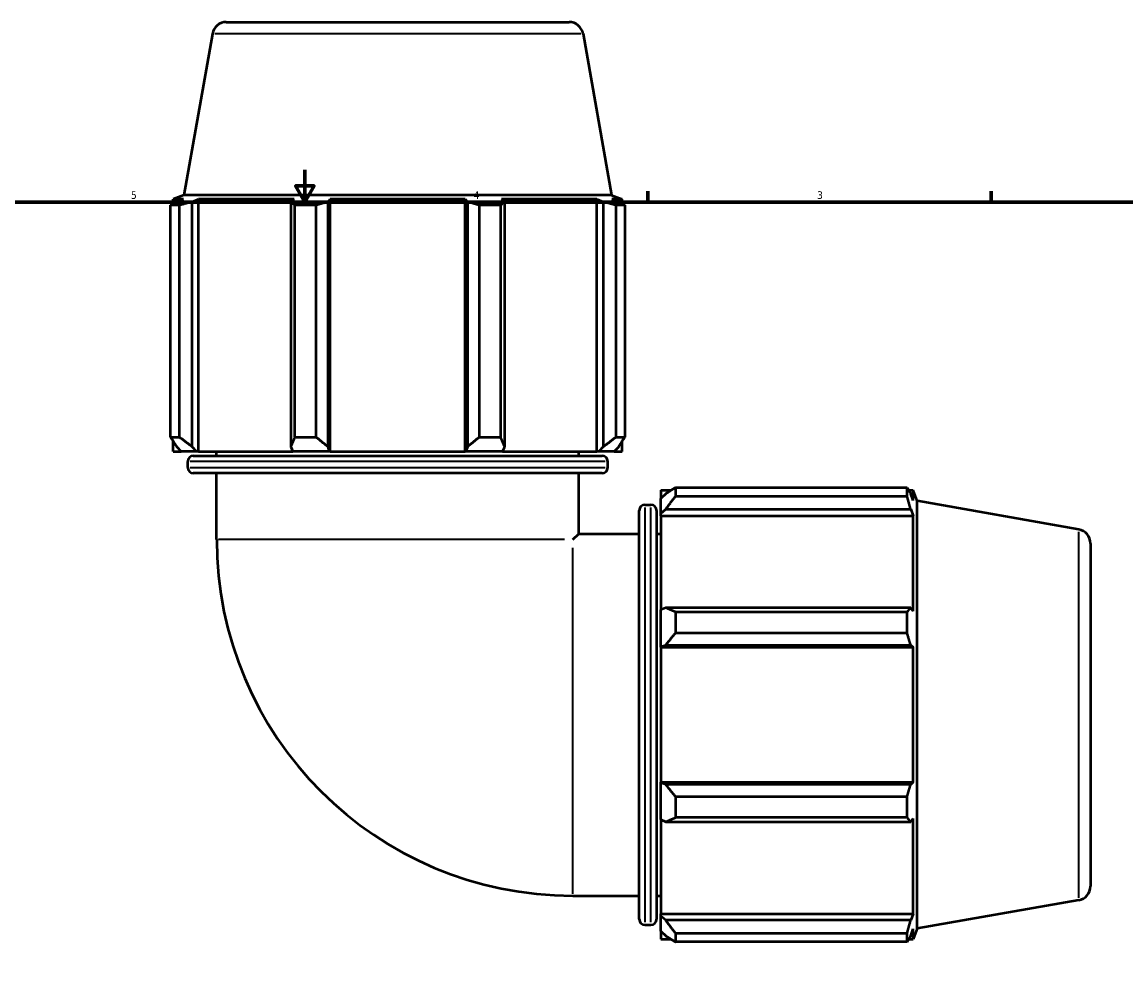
# Model space of a CAD drawing. Header units: inches. Extents: x -0.2 to 53.9, y -21.4 to 49.8.
# Tile 5 of 8: x 13.5 to 27.2, y 11.3 to 23.2. Entities that reach past the tile are written whole.
import ezdxf

# ---------------------------------------------------------------- set-up
doc = ezdxf.new("R2010")
doc.units = ezdxf.units.IN
doc.header["$MEASUREMENT"] = 0
for name, color, linetype, lineweight in [('Border (ANSI)', 7, 'Continuous', 70), ('Visible (ANSI)', 7, 'Continuous', 50), ('Visible Narrow (ANSI)', 7, 'Continuous', 35)]:
    doc.layers.add(name, color=color, linetype=linetype, lineweight=lineweight)
doc.styles.add('Note Text (ANSI)', font='tahoma.ttf')

# ---------------------------------------------------------------- blocks, each defined once
blk = doc.blocks.new('Borders Default Border')
at = {"layer": 'Border (ANSI)'}
for p, q in [((21.25, 21), (21.25, 21.134)), ((25.5, 21), (25.5, 21.134))]:
    blk.add_line(p, q, dxfattribs=at)
at = {"layer": 'Border (ANSI)', "flags": 128}
for points in [[(17, 21.4), (17, 21), (16.885, 21.2), (17.115, 21.2), (17, 21)], [(0.5, 1), (0.5, 21), (33.5, 21), (33.5, 1), (0.5, 1)]]:
    blk.add_lwpolyline(points, dxfattribs=at)
at = {"layer": 'Border (ANSI)', "color": 5, "true_color": 0x0000ff, "char_height": 0.0945, "attachment_point": 7, "style": 'Note Text (ANSI)'}
for s, insert in [('5', (14.847, 21.038)), ('4', (19.092, 21.04)), ('3', (23.346, 21.038))]:
    blk.add_mtext(s, dxfattribs=dict(at, insert=insert))

msp = doc.modelspace()

# ---------------------------------------------------------------- linework, layer by layer
at = {"layer": 'Visible (ANSI)'}
for p, q in [((16.027, 23.23), (20.274, 23.23)), ((15.855, 23.086), (15.503, 21.085)), ((20.446, 23.086), (20.799, 21.085)), ((15.503, 21.085), (15.37, 21.037)), ((20.799, 21.085), (15.503, 21.085)), ((20.799, 21.085), (20.931, 21.037)), ((15.337, 18.09), (15.337, 20.96)), ((15.445, 20.96), (15.337, 20.96)), ((15.499, 21.037), (15.37, 21.037)), ((15.37, 20.979), (15.37, 21.037)), ((15.499, 21.037), (15.413, 21.004)), ((15.445, 20.96), (15.445, 18.09)), ((15.605, 21.004), (15.684, 21.037)), ((15.605, 17.97), (15.605, 21.004)), ((16.867, 21.037), (15.684, 21.037)), ((15.684, 17.91), (15.684, 21.037)), ((16.867, 21.037), (16.825, 21.004)), ((16.825, 21.004), (16.825, 17.97)), ((16.877, 18.09), (16.877, 20.96)), ((17.138, 20.96), (16.877, 20.96)), ((17.138, 20.96), (17.138, 18.09)), ((17.288, 21.004), (17.315, 21.037)), ((17.288, 17.97), (17.288, 21.004)), ((18.987, 21.037), (17.315, 21.037)), ((17.315, 17.91), (17.315, 21.037)), ((18.987, 21.037), (19.014, 21.004)), ((18.987, 17.91), (18.987, 21.037)), ((19.014, 21.004), (19.014, 17.97)), ((19.163, 18.09), (19.163, 20.96)), ((19.424, 20.96), (19.163, 20.96)), ((19.424, 20.96), (19.424, 18.09)), ((19.476, 21.004), (19.435, 21.037)), ((20.617, 21.037), (19.435, 21.037)), ((19.476, 17.97), (19.476, 21.004)), ((20.617, 21.037), (20.697, 21.004)), ((20.617, 17.91), (20.617, 21.037)), ((20.697, 21.004), (20.697, 17.97)), ((20.888, 21.004), (20.803, 21.037)), ((20.931, 21.037), (20.803, 21.037)), ((20.856, 18.09), (20.856, 20.96)), ((20.964, 20.96), (20.856, 20.96)), ((20.931, 20.979), (20.931, 21.037)), ((20.964, 20.96), (20.964, 18.09)), ((15.337, 18.09), (15.445, 18.09)), ((16.877, 18.09), (17.138, 18.09)), ((19.163, 18.09), (19.424, 18.09)), ((20.856, 18.09), (20.964, 18.09)), ((15.37, 17.91), (15.37, 18.038)), ((15.413, 17.97), (15.47, 17.91)), ((15.658, 17.91), (15.605, 17.97)), ((16.825, 17.97), (16.853, 17.91)), ((17.306, 17.91), (17.288, 17.97)), ((19.014, 17.97), (18.996, 17.91)), ((19.449, 17.91), (19.476, 17.97)), ((20.697, 17.97), (20.644, 17.91)), ((20.831, 17.91), (20.888, 17.97)), ((20.931, 17.91), (20.931, 18.038)), ((15.37, 17.91), (15.47, 17.91)), ((15.658, 17.91), (15.47, 17.91)), ((15.549, 17.712), (15.549, 17.787)), ((15.619, 17.857), (20.682, 17.857)), ((15.684, 17.91), (15.658, 17.91)), ((15.684, 17.91), (16.853, 17.91)), ((15.908, 17.857), (15.908, 17.91)), ((17.306, 17.91), (16.853, 17.91)), ((17.315, 17.91), (17.306, 17.91)), ((17.315, 17.91), (18.987, 17.91)), ((18.996, 17.91), (18.987, 17.91)), ((19.449, 17.91), (18.996, 17.91)), ((19.449, 17.91), (20.617, 17.91)), ((20.393, 17.857), (20.393, 17.91)), ((20.644, 17.91), (20.617, 17.91)), ((20.831, 17.91), (20.644, 17.91)), ((20.752, 17.712), (20.752, 17.787)), ((20.831, 17.91), (20.931, 17.91)), ((20.682, 17.642), (15.619, 17.642)), ((15.908, 16.82), (15.908, 17.642)), ((20.393, 16.892), (20.393, 17.642)), ((21.411, 17.431), (21.411, 17.33)), ((21.411, 17.431), (21.538, 17.431)), ((21.471, 17.387), (21.411, 17.33)), ((21.591, 17.463), (21.591, 17.355)), ((21.591, 17.463), (24.461, 17.463)), ((24.461, 17.355), (24.461, 17.463)), ((24.48, 17.431), (24.537, 17.431)), ((24.537, 17.302), (24.505, 17.387)), ((24.537, 17.302), (24.537, 17.431)), ((24.586, 17.298), (24.537, 17.431)), ((21.213, 17.251), (21.288, 17.251)), ((21.411, 17.143), (21.411, 17.33)), ((24.461, 17.355), (21.591, 17.355)), ((24.586, 12.002), (24.586, 17.298)), ((26.586, 16.945), (24.586, 17.298)), ((21.143, 12.118), (21.143, 17.181)), ((21.358, 17.181), (21.358, 12.118)), ((21.411, 17.143), (21.471, 17.196)), ((21.411, 17.116), (21.411, 17.143)), ((21.411, 17.116), (21.411, 15.948)), ((21.411, 17.116), (24.537, 17.116)), ((21.471, 17.196), (24.505, 17.196)), ((24.505, 17.196), (24.537, 17.116)), ((24.537, 15.934), (24.537, 17.116)), ((20.321, 16.82), (20.393, 16.892)), ((20.393, 16.892), (21.143, 16.892)), ((21.358, 16.892), (21.411, 16.892)), ((26.731, 16.773), (26.731, 12.526)), ((21.471, 15.975), (21.411, 15.948)), ((21.411, 15.495), (21.411, 15.948)), ((24.505, 15.975), (21.471, 15.975)), ((21.591, 15.923), (21.591, 15.662)), ((21.591, 15.923), (24.461, 15.923)), ((24.461, 15.662), (24.461, 15.923)), ((24.537, 15.934), (24.505, 15.975)), ((24.461, 15.662), (21.591, 15.662)), ((21.411, 15.495), (21.471, 15.513)), ((21.411, 15.486), (21.411, 15.495)), ((21.411, 15.486), (21.411, 13.814)), ((21.411, 15.486), (24.537, 15.486)), ((21.471, 15.513), (24.505, 15.513)), ((24.505, 15.513), (24.537, 15.486)), ((24.537, 13.814), (24.537, 15.486)), ((21.411, 13.805), (21.411, 13.814)), ((21.411, 13.814), (24.537, 13.814)), ((24.537, 13.814), (24.505, 13.787)), ((21.471, 13.787), (21.411, 13.805)), ((21.411, 13.352), (21.411, 13.805)), ((24.505, 13.787), (21.471, 13.787)), ((21.591, 13.637), (21.591, 13.376)), ((21.591, 13.637), (24.461, 13.637)), ((24.461, 13.376), (24.461, 13.637)), ((21.411, 13.352), (21.471, 13.324)), ((21.411, 13.352), (21.411, 12.183)), ((21.471, 13.324), (24.505, 13.324)), ((24.461, 13.376), (21.591, 13.376)), ((24.505, 13.324), (24.537, 13.366)), ((24.537, 12.183), (24.537, 13.366)), ((20.321, 12.407), (21.143, 12.407)), ((21.358, 12.407), (21.411, 12.407)), ((26.586, 12.355), (24.586, 12.002)), ((21.411, 12.157), (21.411, 12.183)), ((21.411, 12.183), (24.537, 12.183)), ((24.537, 12.183), (24.505, 12.104)), ((21.213, 12.049), (21.288, 12.049)), ((21.411, 11.969), (21.411, 12.157)), ((21.471, 12.104), (21.411, 12.157)), ((24.505, 12.104), (21.471, 12.104)), ((21.411, 11.969), (21.471, 11.912)), ((21.411, 11.969), (21.411, 11.869)), ((21.591, 11.945), (21.591, 11.836)), ((21.591, 11.945), (24.461, 11.945)), ((24.461, 11.836), (24.461, 11.945)), ((24.505, 11.912), (24.537, 11.998)), ((24.586, 12.002), (24.537, 11.869)), ((24.537, 11.869), (24.537, 11.998)), ((21.411, 11.869), (21.538, 11.869)), ((24.461, 11.836), (21.591, 11.836)), ((24.48, 11.869), (24.537, 11.869))]:
    msp.add_line(p, q, dxfattribs=at)
for centre, radius, start, end in [((16.027, 23.055), 0.175, 90, 170), ((20.274, 23.055), 0.175, 10, 90), ((15.619, 17.787), 0.0698, 90, 180), ((20.682, 17.787), 0.0698, 0, 90), ((15.619, 17.712), 0.0698, 180, 270), ((20.682, 17.712), 0.0698, 270, 0), ((21.213, 17.181), 0.0698, 90, 180), ((21.288, 17.181), 0.0698, 0, 90), ((20.321, 16.82), 4.412, 180, 270), ((26.556, 16.773), 0.175, 0, 80), ((26.556, 12.526), 0.175, 280, 0), ((21.213, 12.118), 0.0698, 180, 270), ((21.288, 12.118), 0.0698, 270, 0)]:
    msp.add_arc(centre, radius, start, end, dxfattribs=at)
for points, weights in [([(15.337, 20.96), (15.376, 20.983), (15.413, 21.004)], [1, 1.00127171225, 1.00172663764]), ([(15.605, 21.004), (15.527, 20.983), (15.445, 20.96)], [1.00172663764, 1.00127171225, 1]), ([(16.877, 20.96), (16.851, 20.983), (16.825, 21.004)], [1, 1.00127171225, 1.00172663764]), ([(17.288, 21.004), (17.214, 20.983), (17.138, 20.96)], [1.00172663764, 1.00127171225, 1]), ([(19.163, 20.96), (19.087, 20.983), (19.014, 21.004)], [1, 1.00127171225, 1.00172663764]), ([(19.476, 21.004), (19.451, 20.983), (19.424, 20.96)], [1.00172663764, 1.00127171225, 1]), ([(20.856, 20.96), (20.775, 20.983), (20.697, 21.004)], [1, 1.00127171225, 1.00172663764]), ([(20.888, 21.004), (20.925, 20.983), (20.964, 20.96)], [1.00172663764, 1.00127171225, 1]), ([(15.337, 18.09), (15.376, 18.027), (15.413, 17.97)], [1.01732581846, 1.01226354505, 1.00640423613]), ([(15.605, 17.97), (15.527, 18.027), (15.445, 18.09)], [1.00640423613, 1.01226354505, 1.01732581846]), ([(16.877, 18.09), (16.851, 18.027), (16.825, 17.97)], [1.01732581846, 1.01226354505, 1.00640423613]), ([(17.288, 17.97), (17.214, 18.027), (17.138, 18.09)], [1.00640423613, 1.01226354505, 1.01732581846]), ([(19.163, 18.09), (19.087, 18.027), (19.014, 17.97)], [1.01732581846, 1.01226354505, 1.00640423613]), ([(19.476, 17.97), (19.451, 18.027), (19.424, 18.09)], [1.00640423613, 1.01226354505, 1.01732581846]), ([(20.856, 18.09), (20.775, 18.027), (20.697, 17.97)], [1.01732581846, 1.01226354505, 1.00640423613]), ([(20.888, 17.97), (20.925, 18.027), (20.964, 18.09)], [1.00640423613, 1.01226354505, 1.01732581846]), ([(21.591, 17.463), (21.528, 17.425), (21.471, 17.387)], [1.01732581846, 1.01226354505, 1.00640423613]), ([(24.461, 17.463), (24.484, 17.425), (24.505, 17.387)], [1, 1.00127171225, 1.00172663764]), ([(21.471, 17.196), (21.528, 17.274), (21.591, 17.355)], [1.00640423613, 1.01226354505, 1.01732581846]), ([(24.505, 17.196), (24.484, 17.274), (24.461, 17.355)], [1.00172663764, 1.00127171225, 1]), ([(21.591, 15.923), (21.528, 15.95), (21.471, 15.975)], [1.01732581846, 1.01226354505, 1.00640423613]), ([(24.461, 15.923), (24.484, 15.95), (24.505, 15.975)], [1, 1.00127171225, 1.00172663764]), ([(21.471, 15.513), (21.528, 15.586), (21.591, 15.662)], [1.00640423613, 1.01226354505, 1.01732581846]), ([(24.505, 15.513), (24.484, 15.586), (24.461, 15.662)], [1.00172663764, 1.00127171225, 1]), ([(21.591, 13.637), (21.528, 13.714), (21.471, 13.787)], [1.01732581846, 1.01226354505, 1.00640423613]), ([(24.461, 13.637), (24.484, 13.714), (24.505, 13.787)], [1, 1.00127171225, 1.00172663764]), ([(21.471, 13.324), (21.528, 13.35), (21.591, 13.376)], [1.00640423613, 1.01226354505, 1.01732581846]), ([(24.505, 13.324), (24.484, 13.35), (24.461, 13.376)], [1.00172663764, 1.00127171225, 1]), ([(21.591, 11.945), (21.528, 12.026), (21.471, 12.104)], [1.01732581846, 1.01226354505, 1.00640423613]), ([(24.461, 11.945), (24.484, 12.026), (24.505, 12.104)], [1, 1.00127171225, 1.00172663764]), ([(21.471, 11.912), (21.528, 11.875), (21.591, 11.836)], [1.00640423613, 1.01226354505, 1.01732581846]), ([(24.505, 11.912), (24.484, 11.875), (24.461, 11.836)], [1.00172663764, 1.00127171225, 1])]:
    msp.add_rational_spline(points, weights, degree=2, dxfattribs=at)
at = {"layer": 'Visible Narrow (ANSI)'}
for p, q in [((20.418, 23.086), (15.884, 23.086)), ((20.72, 17.787), (15.581, 17.787)), ((15.581, 17.712), (20.72, 17.712)), ((21.213, 17.219), (21.213, 12.081)), ((21.288, 12.081), (21.288, 17.219)), ((20.217, 16.82), (15.932, 16.82)), ((26.586, 12.383), (26.586, 16.917)), ((20.321, 12.431), (20.321, 16.716))]:
    msp.add_line(p, q, dxfattribs=at)

# ---------------------------------------------------------------- block references
msp.add_blockref('Borders Default Border', (0, 0))

doc.saveas('drawing.dxf')
